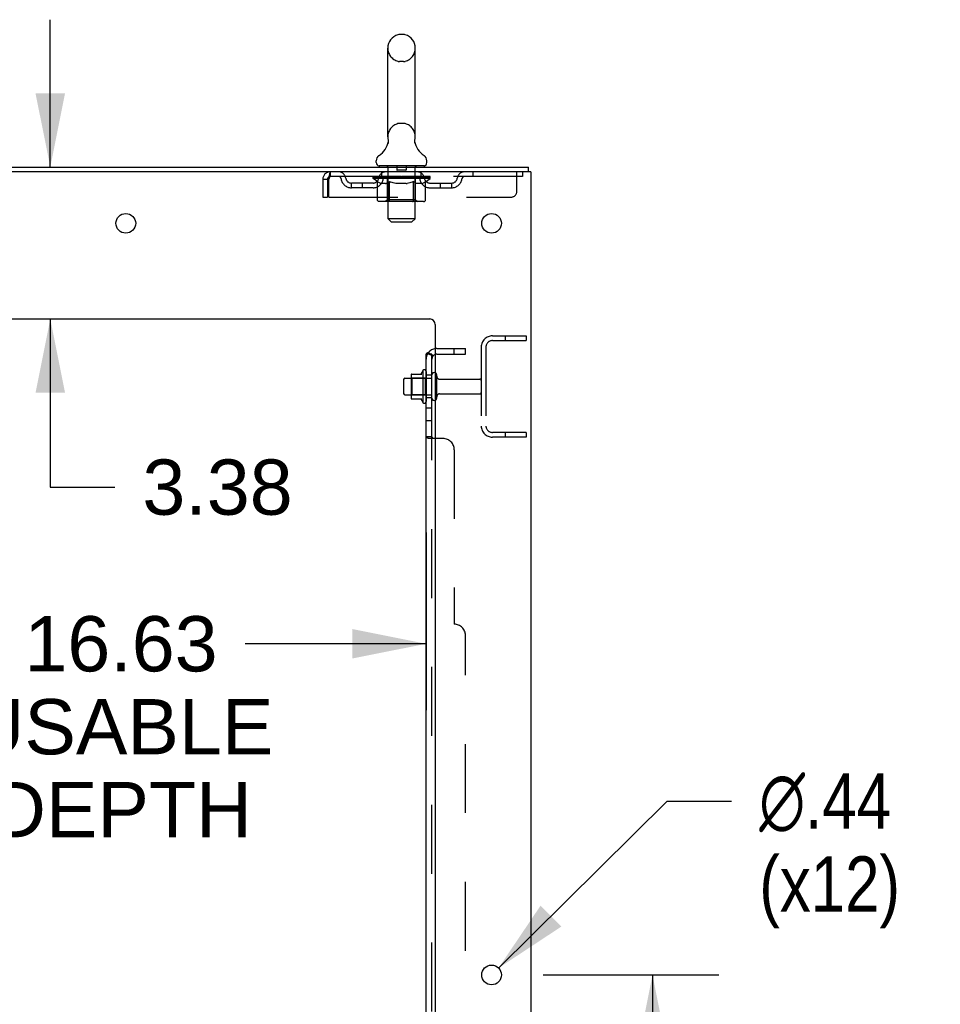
# Model space of a CAD drawing. Header units: inches. Extents: x 0 to 278, y 0 to 180.
# Tile 76 of 78: x 157 to 177, y 116 to 138. Entities that reach past the tile are written whole.
import ezdxf

# ---------------------------------------------------------------- set-up
doc = ezdxf.new("R2010")
doc.units = ezdxf.units.IN
doc.header["$LTSCALE"] = 15.310625
doc.header["$MEASUREMENT"] = 0
doc.linetypes.add('HIDDEN', pattern=[0.2, 0.1, -0.1])
doc.layers.get('0').update_dxf_attribs({"linetype": 'CONTINUOUS'})
for name, color, linetype in [('DEFAULT_2', 8, 'HIDDEN'), ('DIMENSIONS', 7, 'CONTINUOUS'), ('SUBPANEL', 7, 'CONTINUOUS')]:
    doc.layers.add(name, color=color, linetype=linetype)
doc.styles.get("Standard").update_dxf_attribs({"font": 'arial.ttf'})
doc.styles.add('TEXTSTYLE_1', font='gdt', dxfattribs={"width": 0.8})
doc.dimstyles.new('DIMSTYLE_1', dxfattribs={"dimtxt": 1.228125, "dimasz": 1.6375, "dimexe": 0.09, "dimexo": 0.07, "dimgap": 0.0375, "dimtad": 0, "dimtih": 1, "dimtoh": 1, "dimzin": 4, "dimdsep": 46, "dimtxsty": 'Standard', "dimblk": '_FILLED', "dimblk1": '_FILLED', "dimblk2": '_FILLED', "dimcen": 0.09, "dimadec": 3, "dimazin": 1, "dimtfac": 1, "dimtdec": 3, "dimtofl": 0, "dimtmove": 0, "dimatfit": 3, "dimldrblk": '_FILLED', "dimfxl": 0, "dimtolj": 1, "dimtzin": 4, "dimarcsym": 0})
doc.dimstyles.new('DIMSTYLE_2', dxfattribs={"dimtxt": 1.228125, "dimasz": 1.6375, "dimexe": 0.09, "dimexo": 0.07, "dimgap": 0.09, "dimtad": 0, "dimtih": 1, "dimtoh": 1, "dimzin": 4, "dimdsep": 46, "dimtxsty": 'Standard', "dimblk": '_FILLED', "dimblk1": '_FILLED', "dimblk2": '_FILLED', "dimcen": 0.09, "dimadec": 3, "dimazin": 1, "dimtfac": 1, "dimtdec": 3, "dimtofl": 0, "dimtmove": 0, "dimatfit": 1, "dimldrblk": '_FILLED', "dimfxl": 0, "dimtolj": 1, "dimtzin": 4, "dimarcsym": 0})

# ---------------------------------------------------------------- blocks, each defined once
blk = doc.blocks.new('_FILLED')
at = {"color": 0, "linetype": 'ByBlock'}
blk.add_solid([(0, 0), (-1, 0.2), (-1, -0.2)], dxfattribs=at)
blk = doc.blocks.new('*D8')
at = {"layer": 'DIMENSIONS', "color": 2, "linetype": 'Continuous'}
for p, q in [((149.232, 126.449), (149.232, 122.501)), ((165.857, 126.449), (165.857, 122.501)), ((149.232, 123.975), (156.319, 123.975)), ((165.857, 123.975), (161.839, 123.975))]:
    blk.add_line(p, q, dxfattribs=at)
at = {"layer": 'DIMENSIONS', "color": 2, "linetype": 'Continuous', "xscale": 1.6375, "yscale": 1.6375, "zscale": 1.6375, "rotation": 180}
blk.add_blockref('_FILLED', (149.232, 123.975), dxfattribs=at)
at = {"layer": 'DIMENSIONS', "color": 2, "linetype": 'Continuous', "xscale": 1.6375, "yscale": 1.6375, "zscale": 1.6375}
blk.add_blockref('_FILLED', (165.857, 123.975), dxfattribs=at)
at = {"layer": 'DIMENSIONS', "color": 2, "linetype": 'Continuous', "insert": (159.079, 124.589), "char_height": 1.2281, "width": 6.75697, "attachment_point": 2, "line_spacing_factor": 0.9}
blk.add_mtext('16.63\\PUSABLE\\PDEPTH', dxfattribs=at)
blk = doc.blocks.new('*D9')
at = {"layer": 'DIMENSIONS', "color": 2, "linetype": 'Continuous'}
for p, q in [((157.508, 134.567), (157.508, 137.842)), ((157.508, 131.192), (157.508, 127.456)), ((157.508, 127.456), (158.94, 127.456))]:
    blk.add_line(p, q, dxfattribs=at)
at = {"layer": 'DIMENSIONS', "color": 2, "linetype": 'Continuous', "xscale": 1.6375, "yscale": 1.6375, "zscale": 1.6375}
for p, rotation in [((157.508, 134.567), 270), ((157.508, 131.192), 90)]:
    blk.add_blockref('_FILLED', p, dxfattribs=dict(at, rotation=rotation))
at = {"layer": 'DIMENSIONS', "color": 2, "linetype": 'Continuous', "insert": (159.554, 128.07), "char_height": 1.2281, "width": 3.3374, "attachment_point": 1, "line_spacing_factor": 0.9}
blk.add_mtext('3.38', dxfattribs=at)
blk = doc.blocks.new('*D10')
at = {"layer": 'DIMENSIONS', "color": 2, "linetype": 'Continuous'}
for p, q in [((168.457, 116.617), (172.359, 116.617)), ((170.886, 116.617), (170.886, 110.416)), ((170.886, 99.917), (170.886, 106.118)), ((168.457, 99.917), (172.359, 99.917))]:
    blk.add_line(p, q, dxfattribs=at)
at = {"layer": 'DIMENSIONS', "color": 2, "linetype": 'Continuous', "xscale": 1.6375, "yscale": 1.6375, "zscale": 1.6375}
for p, rotation in [((170.886, 116.617), 90), ((170.886, 99.917), 270)]:
    blk.add_blockref('_FILLED', p, dxfattribs=dict(at, rotation=rotation))
at = {"layer": 'DIMENSIONS', "color": 2, "linetype": 'Continuous', "insert": (170.886, 109.802), "char_height": 1.2281, "width": 4.29159, "attachment_point": 2, "line_spacing_factor": 0.9}
blk.add_mtext('16.70\\Ptyp.', dxfattribs=at)
blk = doc.blocks.new('*D11')
at = {"layer": 'DIMENSIONS', "color": 2, "linetype": 'Continuous'}
for p, q in [((167.466, 116.771), (171.211, 120.481)), ((171.211, 120.481), (172.644, 120.481))]:
    blk.add_line(p, q, dxfattribs=at)
at = {"layer": 'DIMENSIONS', "color": 2, "linetype": 'Continuous', "xscale": 1.6375, "yscale": 1.6375, "zscale": 1.6375, "rotation": 224.7302015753}
blk.add_blockref('_FILLED', (167.466, 116.771), dxfattribs=at)
at = {"layer": 'DIMENSIONS', "color": 2, "linetype": 'Continuous', "insert": (173.258, 121.095), "char_height": 1.22812, "width": 4.0207, "attachment_point": 1, "line_spacing_factor": 0.9, "style": 'TEXTSTYLE_1'}
blk.add_mtext('{\\fgdt;n}\\fArial;.44\\P(x12)', dxfattribs=at)

msp = doc.modelspace()

# ---------------------------------------------------------------- linework, layer by layer
at = {"color": 7, "linetype": 'Continuous'}
for p, q in [((165.354, 137.512), (165.267, 137.512)), ((165.005, 135.237), (165.005, 137.212)), ((165.617, 135.237), (165.617, 137.212)), ((165.011, 135.094), (165.009, 135.089)), ((165.605, 135.148), (165.606, 135.153)), ((165.605, 135.143), (165.605, 135.148)), ((165.605, 135.138), (165.605, 135.143)), ((165.605, 135.133), (165.605, 135.138)), ((165.605, 135.128), (165.605, 135.133)), ((165.605, 135.123), (165.605, 135.128)), ((165.606, 135.118), (165.605, 135.123)), ((165.606, 135.153), (165.607, 135.158)), ((165.606, 135.113), (165.606, 135.118)), ((165.607, 135.108), (165.606, 135.113)), ((165.608, 135.104), (165.607, 135.108)), ((165.608, 135.163), (165.609, 135.167)), ((165.609, 135.1), (165.608, 135.104)), ((164.748, 134.666), (164.748, 134.705)), ((164.811, 134.597), (164.811, 134.567)), ((165.811, 134.597), (164.811, 134.597)), ((165.811, 134.597), (165.811, 134.567)), ((165.873, 134.666), (165.873, 134.705)), ((168.134, 134.463), (168.134, 134.567)), ((165.531, 129.969), (165.759, 129.969)), ((165.787, 130.047), (165.787, 129.336)), ((165.357, 129.849), (165.357, 129.534)), ((165.387, 129.879), (165.521, 129.879)), ((165.521, 129.947), (165.521, 129.436)), ((165.387, 129.504), (165.521, 129.504)), ((165.531, 129.414), (165.759, 129.414))]:
    msp.add_line(p, q, dxfattribs=at)
at = {"color": 3, "linetype": 'Continuous'}
for p, q in [((150.375, 134.567), (168.134, 134.567)), ((168.186, 134.463), (150.38, 134.463)), ((168.186, 134.463), (168.186, 48.671)), ((154.061, 131.192), (165.936, 131.192)), ((166.061, 131.067), (166.061, 50.692))]:
    msp.add_line(p, q, dxfattribs=at)
at = {"color": 7, "linetype": 'Continuous'}
for points in [[(165.013, 135.167), (165.014, 135.163), (165.015, 135.158), (165.015, 135.153), (165.016, 135.148), (165.016, 135.143), (165.017, 135.138), (165.017, 135.133), (165.016, 135.128), (165.016, 135.123), (165.016, 135.118), (165.015, 135.113), (165.014, 135.108), (165.013, 135.104), (165.012, 135.099), (165.011, 135.094)], [(165.607, 135.158), (165.608, 135.163), (165.609, 135.167)]]:
    msp.add_lwpolyline(points, dxfattribs=at)
at = {"color": 3, "linetype": 'Continuous'}
for centre in [(159.186, 133.317), (167.311, 133.317), (167.311, 116.617)]:
    msp.add_circle(centre, 0.219, dxfattribs=at)
at = {"color": 7, "linetype": 'Continuous'}
for centre, radius, start, end in [((165.311, 137.212), 0.306, 105.6303, 180), ((165.267, 137.368), 0.144, 90, 105.6303), ((165.354, 137.368), 0.144, 74.3697, 90), ((165.311, 137.212), 0.306, 0, 74.3697), ((165.311, 135.237), 0.306, 180, 193.2053), ((165.311, 135.237), 0.306, 346.7947, 360), ((164.513, 135.253), 0.523, 304.6624, 347.2389), ((166.109, 135.253), 0.523, 192.7611, 235.3376), ((164.892, 134.705), 0.144, 124.6624, 180), ((165.729, 134.705), 0.144, 360, 55.3376), ((164.817, 134.666), 0.069, 180, 265), ((165.804, 134.666), 0.069, 275, 360), ((165.531, 129.959), 0.01, 90, 174.8062), ((165.662, 129.947), 0.141, 174.7919, 180), ((165.74, 129.979), 0.01, 270, 336.0321), ((166.387, 129.692), 0.698, 149.3369, 156.0321), ((165.818, 130.026), 0.0384, 0, 145.5503), ((166.037, 129.949), 0.055, 64.0906, 180), ((165.387, 129.849), 0.03, 90, 180), ((165.387, 129.534), 0.03, 180, 270), ((165.662, 129.436), 0.141, 180, 185.2081), ((165.531, 129.424), 0.01, 185.1938, 270), ((165.74, 129.404), 0.01, 23.9679, 90), ((166.387, 129.692), 0.698, 203.9679, 210.6631), ((165.818, 129.357), 0.0384, 214.4497, 360), ((166.037, 129.434), 0.055, 180, 295.9094)]:
    msp.add_arc(centre, radius, start, end, dxfattribs=at)
at = {"color": 3, "linetype": 'Continuous'}
msp.add_arc((165.936, 131.067), 0.125, 0, 90, dxfattribs=at)
at = {"layer": 'DEFAULT_2', "color": 8, "linetype": 'HIDDEN'}
for p, q in [((165.354, 136.912), (165.267, 136.912)), ((165.354, 135.537), (165.267, 135.537)), ((164.991, 134.597), (164.991, 134.567)), ((165.011, 133.416), (165.011, 134.567)), ((165.206, 134.587), (165.206, 134.507)), ((165.416, 134.587), (165.416, 134.507)), ((165.611, 133.416), (165.611, 134.567)), ((165.631, 134.597), (165.631, 134.567)), ((163.728, 134.463), (163.728, 134.359)), ((167.998, 134.359), (163.728, 134.359)), ((164.677, 134.312), (164.677, 134.352)), ((164.677, 134.352), (164.984, 134.352)), ((164.679, 134.352), (164.679, 134.356)), ((164.799, 134.355), (164.679, 134.356)), ((164.687, 134.352), (164.687, 134.359)), ((164.696, 134.349), (164.696, 134.352)), ((164.696, 134.349), (165.926, 134.349)), ((164.705, 134.349), (164.705, 134.352)), ((164.706, 134.349), (164.706, 134.352)), ((164.716, 134.352), (164.716, 134.359)), ((164.732, 134.349), (164.732, 134.352)), ((164.734, 134.349), (164.734, 134.352)), ((164.762, 134.352), (164.762, 134.359)), ((164.777, 134.349), (164.777, 134.352)), ((164.779, 134.349), (164.779, 134.352)), ((164.799, 134.352), (164.799, 134.355)), ((164.826, 134.352), (164.826, 134.359)), ((164.827, 134.349), (164.827, 134.352)), ((164.828, 134.349), (164.828, 134.352)), ((164.831, 134.349), (164.831, 134.352)), ((164.838, 134.349), (164.838, 134.352)), ((164.838, 134.349), (164.838, 134.352)), ((164.841, 134.349), (164.841, 134.352)), ((164.845, 134.349), (164.845, 134.353)), ((164.849, 134.349), (164.849, 134.352)), ((164.863, 134.349), (164.863, 134.352)), ((164.873, 134.359), (164.873, 134.463)), ((164.881, 134.349), (164.881, 134.352)), ((164.882, 134.349), (164.882, 134.354)), ((164.902, 134.349), (164.902, 134.352)), ((164.904, 134.352), (164.904, 134.359)), ((164.913, 134.349), (164.913, 134.352)), ((164.917, 134.349), (164.917, 134.352)), ((164.927, 134.349), (164.927, 134.352)), ((164.938, 134.349), (164.938, 134.356)), ((164.954, 134.349), (164.954, 134.352)), ((164.957, 134.349), (164.957, 134.352)), ((164.984, 134.349), (164.984, 134.352)), ((165.051, 134.352), (164.989, 134.352)), ((164.994, 134.352), (164.994, 134.359)), ((165.001, 134.349), (165.001, 134.352)), ((165.006, 134.349), (165.006, 134.352)), ((165.012, 134.349), (165.012, 134.357)), ((165.016, 134.349), (165.016, 134.352)), ((165.027, 134.349), (165.027, 134.352)), ((165.051, 134.349), (165.051, 134.352)), ((165.126, 134.352), (165.067, 134.352)), ((165.087, 134.349), (165.087, 134.352)), ((165.094, 134.352), (165.094, 134.359)), ((165.098, 134.349), (165.098, 134.352)), ((165.1, 134.349), (165.1, 134.358)), ((165.103, 134.349), (165.103, 134.352)), ((165.11, 134.349), (165.11, 134.352)), ((165.126, 134.349), (165.126, 134.352)), ((165.206, 134.352), (165.152, 134.352)), ((165.165, 134.349), (165.165, 134.352)), ((165.196, 134.352), (165.311, 134.359)), ((165.201, 134.352), (165.201, 134.359)), ((165.201, 134.358), (165.201, 134.359)), ((165.201, 134.352), (165.201, 134.358)), ((165.201, 134.349), (165.201, 134.352)), ((165.205, 134.349), (165.205, 134.352)), ((165.206, 134.349), (165.206, 134.352)), ((165.207, 134.349), (165.207, 134.352)), ((165.406, 134.497), (165.216, 134.497)), ((165.29, 134.352), (165.242, 134.352)), ((165.247, 134.349), (165.247, 134.352)), ((165.29, 134.349), (165.29, 134.352)), ((165.308, 134.352), (165.308, 134.352)), ((165.308, 134.349), (165.308, 134.352)), ((165.308, 134.349), (165.308, 134.352)), ((165.311, 134.352), (165.311, 134.359)), ((165.311, 134.359), (165.425, 134.352)), ((165.313, 134.349), (165.313, 134.352)), ((165.313, 134.349), (165.313, 134.352)), ((165.313, 134.352), (165.313, 134.352)), ((165.332, 134.349), (165.332, 134.352)), ((165.332, 134.352), (165.38, 134.352)), ((165.374, 134.349), (165.374, 134.352)), ((165.415, 134.349), (165.415, 134.352)), ((165.415, 134.349), (165.415, 134.352)), ((165.415, 134.352), (165.47, 134.352)), ((165.416, 134.349), (165.416, 134.352)), ((165.42, 134.358), (165.421, 134.359)), ((165.42, 134.352), (165.42, 134.358)), ((165.42, 134.349), (165.42, 134.352)), ((165.421, 134.352), (165.421, 134.359)), ((165.457, 134.349), (165.457, 134.352)), ((165.496, 134.349), (165.496, 134.352)), ((165.496, 134.352), (165.555, 134.352)), ((165.511, 134.349), (165.511, 134.352)), ((165.519, 134.349), (165.519, 134.352)), ((165.521, 134.349), (165.521, 134.358)), ((165.524, 134.349), (165.524, 134.352)), ((165.527, 134.352), (165.527, 134.359)), ((165.535, 134.349), (165.535, 134.352)), ((165.571, 134.349), (165.571, 134.352)), ((165.571, 134.352), (165.633, 134.352)), ((165.595, 134.349), (165.595, 134.352)), ((165.606, 134.349), (165.606, 134.352)), ((165.61, 134.349), (165.61, 134.357)), ((165.616, 134.349), (165.616, 134.352)), ((165.621, 134.349), (165.621, 134.352)), ((165.627, 134.352), (165.627, 134.359)), ((165.638, 134.349), (165.638, 134.352)), ((165.638, 134.352), (165.839, 134.352)), ((165.665, 134.349), (165.665, 134.352)), ((165.668, 134.349), (165.668, 134.352)), ((165.683, 134.349), (165.683, 134.356)), ((165.695, 134.349), (165.695, 134.352)), ((165.704, 134.349), (165.704, 134.352)), ((165.708, 134.349), (165.708, 134.352)), ((165.718, 134.352), (165.718, 134.359)), ((165.719, 134.349), (165.719, 134.352)), ((165.74, 134.349), (165.74, 134.354)), ((165.74, 134.349), (165.74, 134.352)), ((165.748, 134.359), (165.748, 134.463)), ((165.758, 134.349), (165.758, 134.352)), ((165.772, 134.349), (165.772, 134.352)), ((165.777, 134.349), (165.777, 134.353)), ((165.78, 134.349), (165.78, 134.352)), ((165.783, 134.349), (165.783, 134.352)), ((165.784, 134.349), (165.784, 134.352)), ((165.791, 134.349), (165.791, 134.352)), ((165.794, 134.349), (165.794, 134.352)), ((165.794, 134.349), (165.794, 134.352)), ((165.796, 134.352), (165.796, 134.359)), ((165.842, 134.349), (165.842, 134.352)), ((165.845, 134.349), (165.845, 134.352)), ((165.859, 134.352), (165.859, 134.359)), ((165.888, 134.349), (165.888, 134.352)), ((165.89, 134.349), (165.89, 134.352)), ((165.906, 134.352), (165.906, 134.359)), ((165.916, 134.349), (165.916, 134.352)), ((165.917, 134.349), (165.917, 134.352)), ((165.926, 134.349), (165.926, 134.352)), ((165.934, 134.352), (165.934, 134.359)), ((165.944, 134.312), (165.944, 134.359)), ((166.898, 134.463), (166.898, 134.359)), ((167.873, 134.025), (167.873, 134.463)), ((167.998, 134.463), (167.998, 134.359)), ((163.561, 134.296), (163.561, 133.9)), ((163.561, 134.296), (163.665, 134.296)), ((163.665, 134.296), (163.665, 133.9)), ((163.695, 133.9), (163.695, 134.296)), ((164.196, 134.108), (164.196, 134.212)), ((164.679, 134.212), (164.196, 134.212)), ((164.679, 134.108), (164.196, 134.108)), ((164.446, 134.108), (164.446, 134.212)), ((164.774, 134.244), (164.677, 134.312)), ((165.944, 134.312), (164.677, 134.312)), ((164.774, 133.837), (164.774, 134.244)), ((164.774, 134.244), (164.789, 134.234)), ((164.804, 134.225), (164.789, 134.234)), ((164.819, 134.217), (164.804, 134.225)), ((164.833, 134.21), (164.818, 134.217)), ((164.847, 134.205), (164.833, 134.211)), ((164.861, 134.2), (164.847, 134.205)), ((164.955, 134.2), (164.861, 134.2)), ((164.955, 134.2), (164.97, 134.205)), ((164.984, 134.21), (164.969, 134.205)), ((164.998, 134.217), (164.984, 134.21)), ((164.998, 133.84), (164.998, 134.309)), ((165.013, 134.225), (164.998, 134.217)), ((165.027, 134.234), (165.012, 134.225)), ((165.042, 134.244), (165.027, 134.234)), ((165.042, 133.837), (165.042, 134.244)), ((165.042, 134.244), (165.071, 134.234)), ((165.1, 134.225), (165.071, 134.234)), ((165.128, 134.217), (165.099, 134.225)), ((165.156, 134.211), (165.128, 134.217)), ((165.184, 134.205), (165.156, 134.211)), ((165.212, 134.2), (165.184, 134.205)), ((165.41, 134.2), (165.212, 134.2)), ((165.41, 134.2), (165.437, 134.205)), ((165.465, 134.21), (165.437, 134.205)), ((165.493, 134.217), (165.464, 134.21)), ((165.52, 134.225), (165.492, 134.217)), ((165.549, 134.233), (165.52, 134.224)), ((165.577, 134.243), (165.548, 134.233)), ((165.577, 133.837), (165.577, 134.243)), ((165.577, 134.243), (165.591, 134.233)), ((165.605, 134.225), (165.591, 134.233)), ((165.619, 134.217), (165.605, 134.225)), ((165.632, 134.211), (165.619, 134.217)), ((165.623, 133.84), (165.623, 134.309)), ((165.646, 134.205), (165.632, 134.211)), ((165.659, 134.2), (165.646, 134.205)), ((165.763, 134.2), (165.659, 134.2)), ((165.763, 134.2), (165.777, 134.205)), ((165.79, 134.211), (165.776, 134.205)), ((165.803, 134.217), (165.79, 134.21)), ((165.817, 134.225), (165.803, 134.217)), ((165.831, 134.233), (165.817, 134.224)), ((165.845, 134.242), (165.831, 134.233)), ((165.845, 134.242), (165.944, 134.312)), ((165.845, 133.837), (165.845, 134.242)), ((165.942, 134.212), (166.425, 134.212)), ((165.942, 134.108), (166.425, 134.108)), ((166.175, 134.108), (166.175, 134.212)), ((166.425, 134.108), (166.425, 134.212)), ((163.561, 133.9), (163.665, 133.9)), ((163.695, 133.9), (167.748, 133.9)), ((165.802, 133.8), (164.817, 133.8)), ((164.998, 133.84), (164.958, 133.8)), ((165.623, 133.84), (164.998, 133.84)), ((165.556, 133.8), (165.558, 133.801)), ((165.563, 133.803), (165.566, 133.805)), ((165.566, 133.805), (165.568, 133.807)), ((165.623, 133.84), (165.663, 133.8)), ((165.08, 133.347), (165.011, 133.416)), ((165.611, 133.416), (165.011, 133.416)), ((165.08, 133.347), (165.542, 133.347)), ((165.542, 133.347), (165.611, 133.416)), ((167.328, 130.817), (168.082, 130.817)), ((167.328, 130.713), (168.082, 130.713)), ((167.612, 130.817), (167.612, 130.713)), ((168.082, 130.817), (168.082, 130.713)), ((167.082, 130.57), (167.082, 128.813)), ((167.186, 130.57), (167.186, 128.813)), ((165.857, 130.026), (165.857, 129.357)), ((165.541, 129.875), (165.521, 129.895)), ((165.521, 129.879), (165.982, 129.879)), ((165.541, 129.875), (165.541, 129.508)), ((165.837, 129.875), (165.541, 129.875)), ((165.837, 129.875), (165.857, 129.895)), ((165.837, 129.875), (165.837, 129.508)), ((165.982, 129.434), (165.982, 129.949)), ((166.092, 129.434), (166.092, 129.949)), ((166.154, 129.857), (167.052, 129.857)), ((166.154, 129.527), (167.052, 129.527)), ((165.541, 129.508), (165.521, 129.488)), ((165.521, 129.504), (165.982, 129.504)), ((165.837, 129.508), (165.541, 129.508)), ((165.837, 129.508), (165.857, 129.488)), ((168.082, 128.671), (167.328, 128.671)), ((167.612, 128.671), (167.612, 128.567)), ((168.082, 128.671), (168.082, 128.567)), ((168.082, 128.567), (167.328, 128.567))]:
    msp.add_line(p, q, dxfattribs=at)
for points in [[(163.728, 134.463), (163.725, 134.462), (163.723, 134.458), (163.721, 134.453), (163.718, 134.446), (163.716, 134.437), (163.714, 134.426), (163.711, 134.414), (163.709, 134.4), (163.706, 134.384), (163.704, 134.368), (163.702, 134.351), (163.699, 134.333), (163.697, 134.314), (163.695, 134.296)], [(163.728, 134.359), (163.725, 134.358), (163.723, 134.357), (163.721, 134.355), (163.718, 134.352), (163.716, 134.349), (163.714, 134.345), (163.711, 134.34), (163.709, 134.335), (163.706, 134.329), (163.704, 134.323), (163.702, 134.316), (163.699, 134.31), (163.697, 134.303), (163.695, 134.296)], [(164.817, 133.8), (164.812, 133.801), (164.807, 133.801), (164.802, 133.803), (164.797, 133.805), (164.792, 133.807), (164.788, 133.81), (164.784, 133.814), (164.781, 133.818), (164.778, 133.822), (164.776, 133.827), (164.775, 133.832), (164.774, 133.837)], [(165.063, 133.8), (165.061, 133.801), (165.058, 133.801), (165.056, 133.803), (165.053, 133.805), (165.051, 133.807), (165.049, 133.81), (165.047, 133.814), (165.045, 133.818), (165.044, 133.822), (165.043, 133.827), (165.042, 133.832), (165.042, 133.837)], [(165.558, 133.801), (165.561, 133.801), (165.563, 133.803)], [(165.568, 133.807), (165.57, 133.81), (165.572, 133.814), (165.574, 133.818), (165.575, 133.822)], [(165.57, 133.81), (165.572, 133.814), (165.574, 133.818)], [(165.575, 133.822), (165.576, 133.827), (165.577, 133.832), (165.577, 133.837)], [(165.576, 133.827), (165.577, 133.832), (165.577, 133.837)], [(165.802, 133.8), (165.807, 133.801), (165.812, 133.801), (165.817, 133.803), (165.822, 133.805), (165.827, 133.807), (165.831, 133.81), (165.835, 133.814), (165.838, 133.818), (165.841, 133.822), (165.843, 133.827), (165.844, 133.832), (165.845, 133.837)]]:
    msp.add_lwpolyline(points, dxfattribs=at)
for centre, radius, start, end in [((165.311, 137.212), 0.306, 180, 254.3697), ((165.311, 137.212), 0.306, 285.6303, 360), ((165.267, 137.056), 0.144, 254.3697, 270), ((165.354, 137.056), 0.144, 270, 285.6303), ((165.311, 135.237), 0.306, 105.6303, 180), ((165.267, 135.393), 0.144, 90, 105.6303), ((165.354, 135.393), 0.144, 74.3697, 90), ((165.311, 135.237), 0.306, 0, 74.3697), ((164.817, 134.666), 0.069, 265, 270), ((164.981, 134.567), 0.03, 0, 90), ((165.196, 134.587), 0.01, 0, 90), ((165.426, 134.587), 0.01, 90, 180), ((165.641, 134.567), 0.03, 90, 180), ((165.804, 134.666), 0.069, 270, 275), ((163.728, 134.296), 0.167, 90, 180), ((163.728, 134.296), 0.063, 90, 180), ((163.907, 134.296), 0.167, 8.0716, 90), ((163.907, 134.296), 0.0625, 7.9863, 90), ((164.968, 134.296), 0.167, 90, 171.9284), ((164.968, 134.296), 0.0625, 90, 172.0137), ((164.958, 134.309), 0.0398, 0, 90), ((165.216, 134.507), 0.01, 180, 270), ((165.406, 134.507), 0.01, 270, 360), ((165.663, 134.309), 0.0398, 90, 180), ((165.653, 134.296), 0.167, 8.0716, 90), ((165.654, 134.296), 0.0625, 7.9863, 90), ((166.714, 134.296), 0.167, 90, 171.9284), ((166.714, 134.296), 0.0625, 90, 172.0137), ((164.196, 134.337), 0.229, 187.9863, 270), ((164.196, 134.337), 0.125, 188.0716, 270), ((164.679, 134.337), 0.125, 270, 351.9284), ((164.679, 134.337), 0.229, 270, 352.0137), ((165.942, 134.337), 0.229, 187.9863, 270), ((165.942, 134.337), 0.125, 188.0716, 270), ((166.425, 134.337), 0.125, 270, 351.9284), ((166.425, 134.337), 0.229, 270, 352.0137), ((167.748, 134.025), 0.125, 270, 360), ((167.328, 130.57), 0.246, 90, 180), ((167.328, 130.57), 0.142, 90, 180), ((166.037, 129.949), 0.055, 360, 64.0906), ((166.154, 129.919), 0.0625, 180, 270), ((167.052, 129.827), 0.03, 360, 90), ((166.154, 129.464), 0.0625, 90, 180), ((167.052, 129.557), 0.03, 270, 0), ((166.037, 129.434), 0.055, 295.9094, 0), ((167.328, 128.813), 0.246, 180, 270), ((167.328, 128.813), 0.142, 180, 270)]:
    msp.add_arc(centre, radius, start, end, dxfattribs=at)
for centre, major_axis, ratio, start_param, end_param in [((165.311, 134.359), (0.633, 0.007), 0.05963, 9.249616, 9.431313), ((165.311, 134.359), (0.633, 0), 0.060556, -3.083241, -2.96706), ((165.311, 134.359), (0.633, 0.013), 0.05688, 2.791345, 2.965878), ((164.702, 134.347), (0.198, -0.002), 0.05963, 0.605815, 1.645666), ((164.633, 134.347), (0.198, 0.002), 0.05963, 0.25549, 1.295341), ((165.311, 134.359), (0.633, -0.007), 0.05963, -2.96643, -2.791898), ((164.633, 134.34), (0.198, 0.004), 0.05688, 1.20151, 1.294789), ((164.702, 134.34), (0.198, 0), 0.060556, 1.551758, 1.645036), ((164.658, 134.34), (0.198, 0.002), 0.05963, 1.170259, 1.376596), ((164.703, 134.342), (0.164, 0.002), 0.05963, 1.065228, 1.614276), ((164.683, 134.342), (0.164, 0.003), 0.05688, 0.890143, 1.43919), ((164.741, 134.342), (0.164, 0), 0.060556, 1.240391, 1.789438), ((165.311, 134.359), (0.633, 0.019), 0.052395, 2.616403, 2.790936), ((164.764, 134.347), (0.198, -0.004), 0.05688, 0.7809, 1.820751), ((164.63, 134.347), (0.198, 0.004), 0.05688, 0.080405, 1.120256), ((165.311, 134.359), (0.633, -0.013), 0.05688, -2.791345, -2.616812), ((164.63, 134.34), (0.198, 0.006), 0.052395, 1.026568, 1.119847), ((164.764, 134.34), (0.198, -0.002), 0.05963, 1.72692, 1.820198), ((164.683, 134.342), (0.164, 0.005), 0.052395, 0.715201, 1.264248), ((164.797, 134.342), (0.164, -0.002), 0.05963, 1.415553, 1.9646), ((165.311, 134.359), (0.633, 0.025), 0.046319, 2.441654, 2.616187), ((164.844, 134.347), (0.198, -0.006), 0.052395, 0.955842, 1.995693), ((164.647, 134.347), (0.198, 0.006), 0.052395, -0.094537, 0.945314), ((165.311, 134.359), (0.633, -0.019), 0.052395, -2.616403, -2.44187), ((164.647, 134.34), (0.198, 0.008), 0.046319, 0.851819, 0.945098), ((164.844, 134.34), (0.198, -0.004), 0.05688, 1.902006, 1.995284), ((164.701, 134.342), (0.164, 0.006), 0.046319, 0.540452, 1.089499), ((164.868, 134.342), (0.164, -0.003), 0.05688, 1.590638, 2.139686), ((164.658, 134.347), (0.198, 0), 0.060556, 0.430652, 0.777569), ((165.311, 134.359), (0.633, 0.029), 0.038841, 2.267123, 2.441656), ((164.937, 134.347), (0.198, -0.008), 0.046319, 1.130591, 2.170442), ((165.311, 134.359), (0.633, -0.025), 0.046319, -2.441654, -2.267121), ((164.684, 134.347), (0.198, 0.008), 0.046319, -0.269286, 0.770565), ((164.684, 134.34), (0.198, 0.009), 0.038841, 0.677289, 0.770567), ((164.937, 134.34), (0.198, -0.006), 0.052395, 2.076947, 2.170226), ((164.738, 134.342), (0.164, 0.008), 0.038841, 0.365921, 0.914969), ((164.952, 134.342), (0.164, -0.005), 0.052395, 1.76558, 2.314627), ((165.311, 134.359), (0.633, 0.033), 0.030195, 2.09281, 2.267343), ((165.042, 134.347), (0.198, -0.009), 0.038841, 1.305122, 2.344973), ((165.311, 134.359), (0.633, -0.029), 0.038841, -2.267123, -2.092591), ((164.74, 134.347), (0.198, 0.009), 0.038841, -0.443817, 0.596034), ((164.74, 134.34), (0.198, 0.01), 0.030195, 0.502975, 0.596254), ((165.042, 134.34), (0.198, -0.008), 0.046319, 2.251696, 2.344975), ((164.792, 134.342), (0.164, 0.009), 0.030195, 0.191608, 0.740655), ((165.048, 134.342), (0.164, -0.006), 0.046319, 1.940329, 2.489376), ((164.813, 134.347), (0.198, 0.01), 0.030195, -0.61813, 0.421721), ((165.311, 134.359), (0.633, 0.036), 0.020645, 1.918687, 2.09322), ((165.155, 134.347), (0.198, -0.01), 0.030195, 1.479435, 2.519286), ((165.311, 134.359), (0.633, -0.033), 0.030195, -2.09281, -1.918277), ((164.813, 134.34), (0.198, 0.011), 0.020645, 0.328852, 0.422131), ((165.155, 134.34), (0.198, -0.009), 0.038841, 2.426227, 2.519505), ((164.862, 134.342), (0.164, 0.009), 0.020645, 0.017485, 0.566532), ((165.151, 134.342), (0.164, -0.008), 0.038841, 2.11486, 2.663907), ((164.902, 134.347), (0.198, 0.011), 0.020645, -0.792253, 0.247598), ((165.311, 134.359), (0.633, 0.038), 0.010478, 1.744704, 1.919237), ((165.273, 134.347), (0.198, -0.011), 0.020645, 1.653558, 2.693409), ((165.311, 134.359), (0.633, -0.036), 0.020645, -1.918687, -1.744154), ((164.902, 134.34), (0.198, 0.012), 0.010478, 0.154869, 0.248148), ((165.273, 134.34), (0.198, -0.01), 0.030195, 2.60054, 2.693819), ((164.946, 134.342), (0.164, 0.01), 0.010478, 6.126688, 6.675735), ((165.26, 134.342), (0.164, -0.009), 0.030195, 2.289173, 2.83822), ((165.003, 134.347), (0.198, 0.012), 0.010478, -0.966236, -0.000846), ((165.391, 134.347), (0.198, -0.012), 0.010478, 1.827541, 2.867392), ((165.311, 134.359), (0.633, -0.038), 0.010478, -1.744704, -1.570171), ((165.391, 134.34), (0.198, -0.011), 0.020645, 2.774664, 2.867942), ((165.369, 134.342), (0.164, -0.009), 0.020645, 2.463296, 3.012344), ((165.23, 134.347), (0.198, 0.012), 0.010478, 0.274201, 1.314052), ((165.144, 134.342), (0.164, 0.01), 0.010478, -0.000483, 0.504314), ((165.114, 134.34), (0.198, 0.012), 0.010478, 0.099668, 0.192946), ((165.311, 134.359), (0.633, 0.038), 0.010478, -1.571421, -1.396888), ((165.508, 134.34), (0.198, -0.012), 0.010478, 2.948646, 3.041925), ((165.478, 134.342), (0.164, -0.01), 0.010478, 2.637279, 3.142076), ((165.349, 134.347), (0.198, 0.011), 0.020645, 0.448184, 1.488034), ((165.252, 134.342), (0.164, 0.009), 0.020645, 0.129249, 0.678296), ((165.23, 134.34), (0.198, 0.011), 0.020645, 0.273651, 0.366929), ((165.618, 134.347), (0.198, -0.012), 0.010478, -3.140747, -2.175357), ((165.311, 134.359), (0.633, 0.036), 0.020645, -1.397439, -1.222906), ((165.311, 134.359), (0.633, -0.038), 0.010478, 1.222355, 1.396888), ((165.467, 134.347), (0.198, 0.01), 0.030195, 0.622307, 1.662158), ((165.362, 134.342), (0.164, 0.009), 0.030195, 0.303372, 0.852419), ((165.675, 134.342), (0.164, -0.01), 0.010478, 2.749043, 3.29809), ((165.719, 134.347), (0.198, -0.011), 0.020645, 2.893995, 3.933846), ((165.349, 134.34), (0.198, 0.01), 0.030195, 0.447774, 0.541052), ((165.719, 134.34), (0.198, -0.012), 0.010478, 2.893445, 2.986723), ((165.311, 134.359), (0.633, 0.033), 0.030195, -1.223315, -1.048783), ((165.311, 134.359), (0.633, -0.036), 0.020645, 1.048373, 1.222906), ((165.579, 134.347), (0.198, 0.009), 0.038841, 0.79662, 1.836471), ((165.47, 134.342), (0.164, 0.008), 0.038841, 0.477686, 1.026733), ((165.759, 134.342), (0.164, -0.009), 0.020645, 2.57506, 3.124108), ((165.808, 134.347), (0.198, -0.01), 0.030195, 2.719872, 3.759723), ((165.684, 134.347), (0.198, 0.008), 0.046319, 0.971151, 2.011002), ((165.467, 134.34), (0.198, 0.009), 0.038841, 0.622087, 0.715366), ((165.808, 134.34), (0.198, -0.011), 0.020645, 2.719462, 2.812741), ((165.311, 134.359), (0.633, 0.029), 0.038841, -1.049002, -0.874469), ((165.311, 134.359), (0.633, -0.033), 0.030195, 0.87425, 1.048783), ((165.574, 134.342), (0.164, 0.006), 0.046319, 0.652216, 1.201263), ((165.778, 134.347), (0.198, 0.006), 0.052395, 1.1459, 2.185751), ((165.829, 134.342), (0.164, -0.009), 0.030195, 2.400937, 2.949985), ((165.882, 134.347), (0.198, -0.009), 0.038841, 2.545558, 3.585409), ((165.669, 134.342), (0.164, 0.005), 0.052395, 0.826965, 1.376012), ((165.579, 134.34), (0.198, 0.008), 0.046319, 0.796618, 0.889896), ((165.882, 134.34), (0.198, -0.01), 0.030195, 2.545339, 2.638617), ((165.857, 134.347), (0.198, 0.004), 0.05688, 1.320842, 2.360692), ((165.311, 134.359), (0.633, 0.025), 0.046319, -0.874471, -0.699939), ((165.311, 134.359), (0.633, -0.029), 0.038841, 0.699936, 0.874469), ((165.938, 134.347), (0.198, -0.008), 0.046319, 2.371028, 3.410879), ((165.884, 134.342), (0.164, -0.008), 0.038841, 2.226624, 2.775671), ((165.92, 134.347), (0.198, 0.002), 0.05963, 1.495927, 2.535778), ((165.754, 134.342), (0.164, 0.003), 0.05688, 1.001907, 1.550954), ((165.975, 134.347), (0.198, -0.006), 0.052395, 2.196279, 3.23613), ((165.684, 134.34), (0.198, 0.006), 0.052395, 0.971367, 1.064645), ((165.92, 134.342), (0.164, -0.006), 0.046319, 2.052093, 2.601141), ((165.964, 134.347), (0.198, 0), 0.060556, 1.671089, 2.71094), ((165.938, 134.34), (0.198, -0.009), 0.038841, 2.371026, 2.464304), ((165.992, 134.347), (0.198, -0.004), 0.05688, 2.021337, 3.061188), ((165.311, 134.359), (0.633, 0.019), 0.052395, -0.699723, -0.52519), ((165.311, 134.359), (0.633, -0.025), 0.046319, 0.525406, 0.699939), ((165.988, 134.347), (0.198, -0.002), 0.05963, 1.846251, 2.886102), ((165.825, 134.342), (0.164, 0.002), 0.05963, 1.176993, 1.72604), ((165.939, 134.342), (0.164, -0.005), 0.052395, 1.877344, 2.426392), ((165.88, 134.342), (0.164, 0), 0.060556, 1.352155, 1.901202), ((165.938, 134.342), (0.164, -0.003), 0.05688, 1.702402, 2.25145), ((165.918, 134.342), (0.164, -0.002), 0.05963, 1.527317, 2.076364), ((165.778, 134.34), (0.198, 0.004), 0.05688, 1.146309, 1.239587), ((165.975, 134.34), (0.198, -0.008), 0.046319, 2.196495, 2.289773), ((165.311, 134.359), (0.633, 0.013), 0.05688, -0.524781, -0.350248), ((165.311, 134.359), (0.633, -0.019), 0.052395, 0.350657, 0.52519), ((165.857, 134.34), (0.198, 0.002), 0.05963, 1.321394, 1.414673), ((165.992, 134.34), (0.198, -0.006), 0.052395, 2.021746, 2.115024), ((165.311, 134.359), (0.633, 0.007), 0.05963, -0.349695, -0.175162), ((165.311, 134.359), (0.633, -0.013), 0.05688, 0.175715, 0.350248), ((165.92, 134.34), (0.198, 0), 0.060556, 1.496556, 1.589835), ((165.988, 134.34), (0.198, -0.004), 0.05688, 1.846804, 1.940083), ((165.964, 134.34), (0.198, -0.002), 0.05963, 1.671719, 1.764997), ((165.311, 134.359), (0.633, 0), 0.060556, -0.174533, 0), ((165.311, 134.359), (0.633, -0.007), 0.05963, 0.000629, 0.175162)]:
    msp.add_ellipse(centre, major_axis=major_axis, ratio=ratio, start_param=start_param, end_param=end_param, dxfattribs=at)
at = {"layer": 'SUBPANEL', "color": 3, "linetype": 'Continuous'}
for p, q in [((165.857, 52.723), (165.857, 130.41)), ((166.061, 128.535), (165.911, 128.535))]:
    msp.add_line(p, q, dxfattribs=at)
at = {"layer": 'SUBPANEL', "color": 7, "linetype": 'Continuous'}
for p, q in [((165.982, 130.41), (165.857, 130.41)), ((165.911, 130.449), (165.958, 130.41)), ((165.982, 128.571), (165.982, 130.41)), ((165.982, 128.571), (165.857, 128.571))]:
    msp.add_line(p, q, dxfattribs=at)
at = {"layer": 'SUBPANEL', "color": 8, "linetype": 'HIDDEN'}
for p, q in [((165.958, 130.41), (166.007, 130.369)), ((165.982, 130.408), (165.982, 130.41)), ((166.094, 130.535), (166.732, 130.535)), ((166.094, 130.41), (166.732, 130.41)), ((166.482, 130.41), (166.482, 130.535)), ((166.732, 130.41), (166.732, 130.535)), ((165.982, 129.942), (165.857, 129.942)), ((165.982, 129.442), (165.857, 129.442)), ((165.982, 129.213), (165.857, 129.213)), ((165.982, 128.932), (165.857, 128.932)), ((165.982, 54.562), (165.982, 128.571)), ((165.982, 128.569), (165.982, 128.571)), ((166.232, 128.535), (166.061, 128.535)), ((166.482, 128.285), (166.482, 124.41)), ((166.732, 58.973), (166.732, 124.16))]:
    msp.add_line(p, q, dxfattribs=at)
at = {"layer": 'SUBPANEL', "color": 3, "linetype": 'Continuous'}
for points in [[(165.887, 130.434), (165.88, 130.431), (165.876, 130.429), (165.873, 130.427), (165.869, 130.426), (165.866, 130.424), (165.863, 130.422), (165.861, 130.42), (165.859, 130.418), (165.858, 130.416), (165.857, 130.414), (165.857, 130.412), (165.857, 130.41)], [(165.911, 130.449), (165.908, 130.446), (165.906, 130.444), (165.903, 130.442), (165.899, 130.44), (165.895, 130.438), (165.891, 130.436), (165.887, 130.434)], [(165.883, 128.549), (165.88, 128.551), (165.876, 128.552), (165.873, 128.554), (165.869, 128.556), (165.866, 128.558), (165.863, 128.56), (165.861, 128.562), (165.859, 128.564), (165.858, 128.566), (165.857, 128.567), (165.857, 128.569), (165.857, 128.571)], [(165.911, 128.535), (165.908, 128.537), (165.906, 128.539), (165.903, 128.541), (165.899, 128.542), (165.895, 128.544), (165.891, 128.546), (165.883, 128.549)]]:
    msp.add_lwpolyline(points, dxfattribs=at)
at = {"layer": 'SUBPANEL', "color": 8, "linetype": 'HIDDEN'}
for points in [[(165.925, 130.41), (165.925, 130.41), (165.924, 130.41), (165.923, 130.41), (165.923, 130.41), (165.923, 130.41), (165.922, 130.41), (165.922, 130.41), (165.922, 130.41)], [(165.922, 130.41), (165.922, 130.41), (165.922, 130.41), (165.922, 130.41), (165.923, 130.41), (165.923, 130.41), (165.924, 130.41), (165.924, 130.41), (165.925, 130.41), (165.926, 130.41), (165.926, 130.41), (165.927, 130.41), (165.928, 130.41), (165.928, 130.409), (165.929, 130.409), (165.93, 130.409), (165.931, 130.409), (165.932, 130.409), (165.932, 130.409), (165.933, 130.408), (165.934, 130.408), (165.935, 130.408), (165.936, 130.408), (165.936, 130.408), (165.937, 130.407), (165.938, 130.407), (165.939, 130.407), (165.94, 130.407), (165.941, 130.406), (165.941, 130.406), (165.942, 130.406), (165.943, 130.406), (165.944, 130.405), (165.945, 130.405), (165.946, 130.405), (165.947, 130.405), (165.947, 130.404), (165.948, 130.404), (165.949, 130.404), (165.95, 130.404), (165.951, 130.403), (165.952, 130.403), (165.953, 130.403), (165.954, 130.402), (165.955, 130.402), (165.956, 130.401), (165.957, 130.401), (165.958, 130.401), (165.959, 130.4), (165.96, 130.4), (165.961, 130.4), (165.962, 130.399), (165.963, 130.399), (165.964, 130.398), (165.965, 130.398), (165.966, 130.397), (165.967, 130.397), (165.968, 130.397), (165.969, 130.396), (165.97, 130.396), (165.971, 130.395), (165.972, 130.395), (165.973, 130.394), (165.974, 130.394), (165.974, 130.394), (165.975, 130.393), (165.976, 130.393), (165.977, 130.392), (165.978, 130.392), (165.978, 130.392), (165.979, 130.391), (165.98, 130.391), (165.981, 130.39), (165.981, 130.39), (165.982, 130.39), (165.983, 130.389), (165.983, 130.389), (165.984, 130.388), (165.984, 130.388), (165.985, 130.388), (165.985, 130.388), (165.986, 130.387), (165.986, 130.387)], [(165.986, 130.387), (165.986, 130.387), (165.986, 130.387), (165.986, 130.387), (165.985, 130.388), (165.985, 130.388), (165.985, 130.388), (165.984, 130.388), (165.984, 130.389), (165.983, 130.389), (165.983, 130.389), (165.982, 130.39), (165.982, 130.39)], [(165.866, 128.558), (165.863, 128.56), (165.861, 128.562), (165.859, 128.564), (165.858, 128.566), (165.857, 128.567), (165.857, 128.569), (165.857, 128.571)], [(165.908, 128.537), (165.906, 128.539), (165.903, 128.541)], [(165.988, 128.561), (165.986, 128.563), (165.984, 128.564), (165.983, 128.566), (165.982, 128.567), (165.982, 128.569)], [(166.005, 128.548), (166.003, 128.549), (166.002, 128.551), (166, 128.552), (165.998, 128.554)], [(166.007, 128.535), (166.008, 128.537), (166.008, 128.539), (166.008, 128.541), (166.007, 128.543), (166.007, 128.544)]]:
    msp.add_lwpolyline(points, dxfattribs=at)
at = {"layer": 'SUBPANEL', "color": 7, "linetype": 'Continuous'}
for points in [[(165.986, 130.399), (165.984, 130.402), (165.983, 130.404), (165.982, 130.406), (165.982, 130.408)], [(165.996, 130.387), (165.994, 130.389), (165.992, 130.392), (165.99, 130.394), (165.988, 130.397), (165.986, 130.399)], [(166.007, 130.369), (166.008, 130.37), (166.008, 130.371), (166.008, 130.372), (166.007, 130.373), (166.007, 130.374), (166.006, 130.376), (166.005, 130.377), (166.003, 130.379), (166.002, 130.381), (166, 130.383), (165.996, 130.387)], [(165.992, 128.558), (165.99, 128.56), (165.988, 128.561), (165.986, 128.563), (165.984, 128.564), (165.983, 128.566), (165.982, 128.567), (165.982, 128.569), (165.982, 128.571)], [(166.007, 128.535), (166.008, 128.537), (166.008, 128.539), (166.008, 128.541), (166.007, 128.543), (166.007, 128.544), (166.006, 128.546), (166.005, 128.548), (166.003, 128.549), (166.002, 128.551), (166, 128.552), (165.998, 128.554), (165.996, 128.555), (165.992, 128.558)]]:
    msp.add_lwpolyline(points, dxfattribs=at)
at = {"layer": 'SUBPANEL', "color": 8, "linetype": 'HIDDEN'}
for centre, radius, start, end in [((166.094, 130.298), 0.237, 140.5658, 180), ((166.094, 130.298), 0.237, 90, 98.0054), ((166.094, 130.298), 0.112, 90, 107.1415), ((166.232, 128.285), 0.25, 0, 90), ((166.482, 124.16), 0.25, 0, 90)]:
    msp.add_arc(centre, radius, start, end, dxfattribs=at)
at = {"layer": 'SUBPANEL', "color": 3, "linetype": 'Continuous'}
msp.add_arc((166.094, 130.298), 0.237, 98.0054, 140.5658, dxfattribs=at)
at = {"layer": 'SUBPANEL', "color": 7, "linetype": 'Continuous'}
msp.add_arc((166.094, 130.298), 0.112, 107.1415, 180, dxfattribs=at)

# ---------------------------------------------------------------- dimensions: what is measured, and where the dimension line sits
at = {"layer": 'DIMENSIONS', "color": 2, "linetype": 'Continuous'}
dim = msp.add_linear_dim(base=(157.507510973, 131.191555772), p1=(168.073706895, 134.566555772), p2=(165.935706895, 131.191555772), angle=270, dimstyle='DIMSTYLE_1', dxfattribs=at)
dim.commit()
dim.dimension.update_dxf_attribs({"geometry": '*D9', "text_midpoint": (161.219205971, 127.449431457), "dimtype": 160})
dim = msp.add_linear_dim(base=(165.856706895, 123.974796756), p1=(149.231706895, 126.518805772), p2=(165.856706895, 126.518805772), text='<>\\PUSABLE\\PDEPTH', dimstyle='DIMSTYLE_1', dxfattribs=at)
dim.commit()
dim.dimension.update_dxf_attribs({"geometry": '*D8', "text_midpoint": (159.079347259, 122.132609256), "dimtype": 160})
dim = msp.add_diameter_dim_2p(p1=(167.466, 116.771), p2=(167.155, 116.463), text='%%c<>\\P(x12)', dimstyle='DIMSTYLE_2', override={"dimpost": '<>'}, dxfattribs=at)
dim.commit()
dim.dimension.update_dxf_attribs({"geometry": '*D11', "text_midpoint": (175.269, 119.56), "dimtype": 163})
dim = msp.add_linear_dim(base=(170.886, 99.917), p1=(168.387, 116.617), p2=(168.387, 99.917), angle=270, text='<>\\Ptyp.', dimstyle='DIMSTYLE_1', dxfattribs=at)
dim.commit()
dim.dimension.update_dxf_attribs({"geometry": '*D10', "text_midpoint": (170.886, 108.267), "dimtype": 160})

doc.saveas('drawing.dxf')
